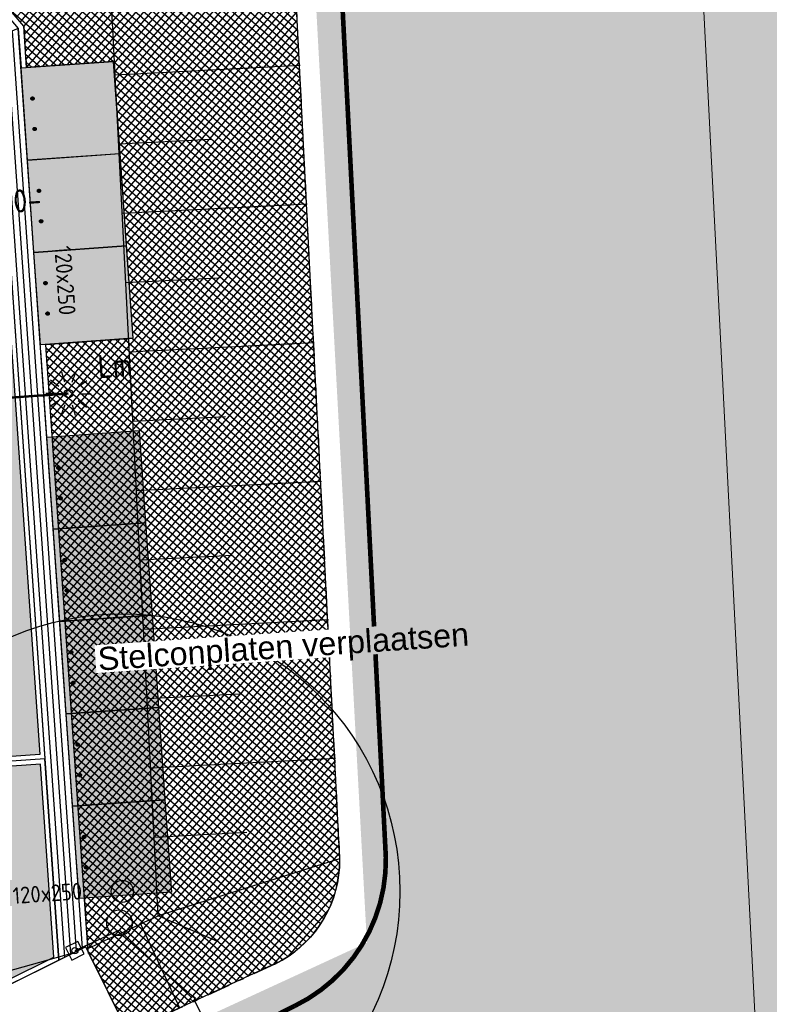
# Model space of a CAD drawing. Extents: x -410 to 7352, y -1401 to 655.
# Tile 76 of 185: x 254 to 270, y 36 to 57. Entities that reach past the tile are written whole.
import ezdxf

# ---------------------------------------------------------------- set-up
doc = ezdxf.new("R2010")
doc.units = 0
doc.header["$MEASUREMENT"] = 0
for name, pattern in [('ACAD_ISO12W100', [21, 12, -3, 0, -3, 0, -3]), ('DASHDOT', [1, 0.5, -0.25, 0, -0.25]), ('DASHDOTX2', [2, 1, -0.5, 0, -0.5]), ('DASHED', [0.75, 0.5, -0.25]), ('HIDDENX2', [0.75, 0.5, -0.25])]:
    doc.linetypes.add(name, pattern=pattern)
for name, color, linetype in [('ALG_omgeving', 8, 'Continuous'), ('ALG_projectgrens', 12, 'DASHDOTX2'), ('ALG_REV2022_projectgebied', 10, 'DASHDOT'), ('ALG_teksten aanpassing plein', 1, 'Continuous'), ('BP_beplanting', 80, 'Continuous'), ('BP_beplanting HA', 60, 'Continuous'), ('BP_bomen', 6, 'Continuous'), ('DT_podium vlonderdeck', 6, 'Continuous'), ('GW_talud', 8, 'Continuous'), ('GW_taludstreepjes', 8, 'Continuous'), ('MP_peilen nieuw', 2, 'Continuous'), ('TM_brug', 1, 'Continuous'), ('TM_hekwerken', 2, 'Continuous'), ('TM_rvs markering_brommers', 1, 'ACAD_ISO12W100'), ('TO_overbeschoeiing door derde', 2, 'DASHDOT'), ('V_bss_kf_210x105', 8, 'Continuous'), ('V_bss_kf_210x105 HA', 8, 'Continuous'), ('V_bt_2x2', 1, 'Continuous'), ('V_bt_2x2 HA', 253, 'Continuous'), ('V_molgoot', 1, 'Continuous'), ('V_opsl_ob 12x25', 1, 'HIDDENX2'), ('V_teksten', 4, 'Continuous'), ('VL_grondkabel', 10, 'ACAD_ISO12W100'), ('VL_lichtmast', 7, 'Continuous')]:
    doc.layers.add(name, color=color, linetype=linetype)
doc.layers.add('ALG_REV2022_projectgebied HA', color=7, linetype='Continuous', true_color=0xffffff)
doc.styles.add('arial', font='arial.ttf', dxfattribs={"height": 0.5})
doc.styles.add('JvdL_18 1_200M', font='isocp.shx', dxfattribs={"height": 0.36})
doc.styles.add('JvdL_25 1_200_M', font='isocp.shx', dxfattribs={"height": 0.5})
doc.styles.get("Standard").update_dxf_attribs({"font": 'isocp.shx', "bigfont": 'BIGFONT.SHX'})

# ---------------------------------------------------------------- blocks, each defined once
blk = doc.blocks.new('t1')
at = {"layer": 'GW_taludstreepjes'}
for points in [[(0, 2), (0, -2)], [(1.5, 0), (1.5, -2)]]:
    blk.add_lwpolyline(points, dxfattribs=at)
blk = doc.blocks.new('lichtmast')
at = {"layer": 'VL_lichtmast'}
for p, q in [((-60, 250), (-113, 474)), ((99, 238), (187, 450)), ((-196, 167), (-370, 317)), ((-290, 248), (-288, 247)), ((-89, 371), (-88, 369)), ((146, 353), (145, 350)), ((220, 134), (416, 254)), ((-257, 20), (-486, 39)), ((-381, 30), (-378, 30)), ((326, 199), (324, 198)), ((-220, -134), (-416, -254)), ((-326, -199), (-324, -198)), ((196, -167), (370, -317)), ((257, -20), (486, -39)), ((381, -30), (378, -30)), ((-99, -238), (-187, -450)), ((-146, -353), (-145, -350)), ((60, -250), (113, -474)), ((89, -371), (88, -369)), ((290, -248), (288, -247))]:
    blk.add_line(p, q, dxfattribs=at)
at = {"layer": 'VL_lichtmast', "color": 7}
blk.add_circle((0, 0), 90, dxfattribs=at)
blk = doc.blocks.new('boom-b-01')
at = {"layer": 'BP_bomen'}
for radius in [500, 20]:
    blk.add_circle((0, 0), radius, dxfattribs=at)

msp = doc.modelspace()

# ---------------------------------------------------------------- hatches: boundary and pattern name
at = {"layer": 'BP_beplanting HA'}
h = msp.add_hatch(dxfattribs=at)
h.set_pattern_fill('NET', color=256, angle=45)
h.set_pattern_definition([(48.9914, (253.00757, 71.7254), (-0.0943264, 0.08202153), []), (138.9914, (253.00757, 71.7254), (-0.08202153, -0.0943264), [])])
edge = h.paths.add_edge_path()
edge.add_line((255.655, 36.785), (254.737, 49.915))
edge.add_line((254.737, 49.915), (256.623, 50.047))
edge.add_line((256.623, 50.047), (256.197, 56.032))
edge.add_line((256.197, 56.032), (254.321, 55.901))
edge.add_line((254.321, 55.901), (254.259, 56.789))
edge.add_line((254.259, 56.789), (253.288, 57.929))
edge.add_line((253.288, 57.929), (257.084, 61.105))
edge.add_line((257.084, 61.105), (251.661, 67.582))
edge.add_line((251.661, 67.582), (247.869, 64.409))
edge.add_line((247.869, 64.409), (245.191, 67.601))
edge.add_line((245.191, 67.601), (255.966, 67.601))
edge.add_line((255.966, 67.601), (258.074, 67.601))
edge.add_line((258.074, 67.601), (258.07, 67.377))
edge.add_line((258.07, 67.377), (258.369, 67.393))
edge.add_line((258.369, 67.393), (258.354, 67.692))
edge.add_line((258.354, 67.692), (259.613, 67.711))
edge.add_line((259.613, 67.711), (261.087, 38.779))
edge.add_arc((258.583, 38.765), 2.503, -60.7508, 0.3097, ccw=False)
edge.add_line((259.807, 36.581), (256.513, 35.054))
edge.add_line((256.513, 35.054), (255.655, 36.785))
at = {"layer": 'TM_rvs markering_brommers'}
h = msp.add_hatch(color=8, dxfattribs=at)
edge = h.paths.add_edge_path()
edge.add_arc((254.449, 55.228), 0.035, 0, 360)
h = msp.add_hatch(color=8, dxfattribs=at)
edge = h.paths.add_edge_path()
edge.add_arc((254.495, 54.57), 0.035, 0, 360)
h = msp.add_hatch(color=8, dxfattribs=at)
edge = h.paths.add_edge_path()
edge.add_arc((254.589, 53.233), 0.035, 0, 360)
h = msp.add_hatch(color=8, dxfattribs=at)
edge = h.paths.add_edge_path()
edge.add_arc((254.635, 52.575), 0.035, 0, 360)
h = msp.add_hatch(color=8, dxfattribs=at)
edge = h.paths.add_edge_path()
edge.add_arc((254.729, 51.238), 0.035, 0, 360)
h = msp.add_hatch(color=8, dxfattribs=at)
edge = h.paths.add_edge_path()
edge.add_arc((254.775, 50.58), 0.035, 0, 360)
h = msp.add_hatch(color=8, dxfattribs=at)
edge = h.paths.add_edge_path()
edge.add_arc((255.007, 47.248), 0.035, 0, 360)
h = msp.add_hatch(color=8, dxfattribs=at)
edge = h.paths.add_edge_path()
edge.add_arc((255.053, 46.59), 0.035, 0, 360)
h = msp.add_hatch(color=8, dxfattribs=at)
edge = h.paths.add_edge_path()
edge.add_arc((255.146, 45.253), 0.035, 0, 360)
h = msp.add_hatch(color=8, dxfattribs=at)
edge = h.paths.add_edge_path()
edge.add_arc((255.192, 44.595), 0.035, 0, 360)
h = msp.add_hatch(color=8, dxfattribs=at)
edge = h.paths.add_edge_path()
edge.add_arc((255.285, 43.258), 0.035, 0, 360)
h = msp.add_hatch(color=8, dxfattribs=at)
edge = h.paths.add_edge_path()
edge.add_arc((255.331, 42.6), 0.035, 0, 360)
h = msp.add_hatch(color=8, dxfattribs=at)
edge = h.paths.add_edge_path()
edge.add_arc((255.425, 41.264), 0.035, 0, 360)
h = msp.add_hatch(color=8, dxfattribs=at)
edge = h.paths.add_edge_path()
edge.add_arc((255.471, 40.605), 0.035, 0, 360)
h = msp.add_hatch(color=8, dxfattribs=at)
edge = h.paths.add_edge_path()
edge.add_arc((255.564, 39.268), 0.035, 0, 360)
h = msp.add_hatch(color=8, dxfattribs=at)
edge = h.paths.add_edge_path()
edge.add_arc((255.61, 38.61), 0.035, 0, 360)
at = {"layer": 'V_bss_kf_210x105 HA'}
h = msp.add_hatch(dxfattribs=at)
h.set_pattern_fill('LINE', color=256, scale=1.05, angle=90)
h.set_pattern_definition([(93.9914, (253.65099, 56.24148), (-0.13093165, -0.0091359), [])])
h.paths.add_polyline_path([(253.631, 56.535), (255.021, 36.608), (255.53, 36.861), (254.142, 56.742)])
h = msp.add_hatch(dxfattribs=at)
h.set_pattern_fill('GEB-KF', color=256, angle=135)
h.set_pattern_definition([(138.9914, (254.61293, 40.94689), (-0.14813226, -0.0103361), [0.315, -0.105]), (228.9914, (254.68183, 41.02612), (-0.14813226, -0.0103361), [0.315, -0.105])])
h.paths.add_polyline_path([(254.606, 41.052), (249.865, 40.721), (248.789, 56.144), (253.529, 56.474)])
h = msp.add_hatch(dxfattribs=at)
h.set_pattern_fill('GEB-KF', color=256, angle=45, style=0)
h.set_pattern_definition([(48.9914, (173.66326, 30.4167), (-0.01033608, 0.14813226), [0.315, -0.105]), (138.9914, (173.74249, 30.3478), (-0.01033608, 0.14813226), [0.315, -0.105])])
edge = h.paths.add_edge_path()
edge.add_line((249.736, 34.103), (254.911, 36.671))
edge.add_line((254.911, 36.671), (254.62, 40.842))
edge.add_line((254.62, 40.842), (173.332, 35.17))
edge.add_line((173.332, 35.17), (173.663, 30.417))
edge.add_line((173.663, 30.417), (181.33, 30.952))
edge.add_line((181.33, 30.952), (181.297, 31.426))
edge.add_line((181.297, 31.426), (246.184, 35.953))
edge.add_line((246.184, 35.953), (246.99, 36.009))
edge.add_arc((247.171, 33.411), 2.605, 26.3628, 93.9914, ccw=False)
edge.add_line((249.506, 34.567), (249.736, 34.103))
at = {"layer": 'V_bt_2x2 HA'}
for points in [[(256.336, 54.036), (254.341, 53.897), (254.202, 55.892), (256.197, 56.032)], [(256.476, 52.041), (254.481, 51.902), (254.342, 53.897), (256.337, 54.037)], [(256.615, 50.046), (254.62, 49.907), (254.481, 51.902), (256.476, 52.041)], [(256.894, 46.056), (254.899, 45.917), (254.76, 47.912), (256.755, 48.051)], [(257.034, 44.061), (255.039, 43.922), (254.899, 45.917), (256.894, 46.056)], [(257.173, 42.067), (255.178, 41.927), (255.038, 43.922), (257.033, 44.062)], [(257.312, 40.072), (255.317, 39.932), (255.178, 41.927), (257.173, 42.067)], [(257.451, 38.076), (255.456, 37.937), (255.317, 39.932), (257.312, 40.071)]]:
    msp.add_hatch(color=256, dxfattribs=at).paths.add_polyline_path(points)

# ---------------------------------------------------------------- linework, layer by layer
at = {"layer": 'ALG_omgeving', "color": 250, "linetype": 'Continuous', "lineweight": 0}
msp.add_line((270.211, 32.488), (263.326, 167.612), dxfattribs=at)
msp.add_line((270.211, 32.488), (263.326, 167.612), dxfattribs=at)
at = {"layer": 'ALG_omgeving', "linetype": 'Continuous', "lineweight": 13}
msp.add_lwpolyline([(125.632, 107.79), (129.035, 90.476), (129.883, 86.162, 0.100433), (130.975, 83.237), (193.914, -0.312, 0.41173), (198.109, -0.809, -0.059266), (259.688, 36.519, 0.288958), (261.087, 38.794), (257.205, 114.976), (257.785, 125.146), (253.943, 152.486, 0.4139), (250.558, 155.04), (202.676, 148.542), (177.303, 144.744), (170.789, 143.829), (149.534, 134.874, 0.355469)], format="xyb", dxfattribs=at)
at = {"layer": 'ALG_omgeving', "color": 250, "linetype": 'Continuous', "lineweight": 0}
msp.add_arc((395.718, -257.519), 316, 104.03551, 113.40156, dxfattribs=at)
at = {"layer": 'ALG_projectgrens', "linetype": 'DASHED', "lineweight": 13, "ltscale": 1.2, "const_width": 0.1, "flags": 128}
msp.add_lwpolyline([(202.535, 149.532), (177.16, 145.734), (170.521, 144.801), (128.305, 127.016, 0.355469), (122.849, 116.763), (128.054, 90.284), (128.899, 85.986, 0.101185), (130.151, 82.67), (193.122, -0.924, 0.412758), (198.725, -1.597, -0.059278), (260.114, 35.614, 0.291893), (262.086, 38.827), (258.206, 114.973), (258.789, 125.187), (254.933, 152.625, 0.413756), (250.422, 156.03)], format="xyb", close=True, dxfattribs=at)
at = {"layer": 'BP_beplanting'}
msp.add_lwpolyline([(255.655, 36.785), (254.737, 49.915), (256.623, 50.047), (256.197, 56.032), (254.321, 55.901), (254.259, 56.789), (253.288, 57.929), (257.084, 61.105), (251.661, 67.582), (247.869, 64.409), (245.191, 67.601), (255.966, 67.601), (258.074, 67.601), (258.07, 67.377), (258.369, 67.393), (258.354, 67.692), (259.613, 67.711), (259.613, 67.711), (261.087, 38.779, -0.272915), (259.807, 36.581), (256.513, 35.054), (256.513, 35.054), (256.513, 35.054), (255.655, 36.785)], format="xyb", close=True, dxfattribs=at)
at = {"layer": 'DT_podium vlonderdeck'}
msp.add_circle((256.329, 37.412), 0.277, dxfattribs=at)
at = {"layer": 'GW_talud'}
msp.add_lwpolyline([(255.625, 36.846, -0.001387), (257.168, 37.564), (255.622, 67.721)], format="xyb", dxfattribs=at)
msp.add_lwpolyline([(255.625, 36.846, -0.001387), (257.168, 37.564), (255.622, 67.721)], format="xyb", dxfattribs=at)
at = {"layer": 'GW_taludstreepjes'}
for points in [[(260.999, 40.961), (257.004, 40.756)], [(259.079, 39.361), (257.081, 39.258)], [(261.087, 38.794), (257.168, 37.564)], [(258.43, 37.014), (257.168, 37.564)], [(256.785, 37.387), (257.626, 35.573)]]:
    msp.add_lwpolyline(points, dxfattribs=at)
at = {"layer": 'TM_brug'}
msp.add_lwpolyline([(249.688, 33.962), (253.685, 25.898), (259.598, 28.83), (255.601, 36.894)], close=True, dxfattribs=at)
msp.add_lwpolyline([(249.688, 33.962), (253.685, 25.898), (259.598, 28.83), (255.601, 36.894)], close=True, dxfattribs=at)
at = {"layer": 'TM_hekwerken'}
for points in [[(256.327, 37.256), (255.364, 36.809)], [(256.327, 37.256), (257.885, 35.796)], [(255.322, 36.758), (252.43, 35.95)], [(257.945, 35.743), (258.17, 35.297)]]:
    msp.add_lwpolyline(points, dxfattribs=at)
for points in [[(255.432, 37.01), (255.163, 36.876), (255.297, 36.608), (255.566, 36.741)], [(257.918, 35.713), (257.971, 35.773), (257.911, 35.826), (257.858, 35.766)]]:
    msp.add_lwpolyline(points, close=True, dxfattribs=at)
msp.add_circle((255.364, 36.809), 0.0665, dxfattribs=at)
at = {"layer": 'TM_rvs markering_brommers'}
msp.add_lwpolyline([(255.178, 41.927), (255.038, 43.922)], dxfattribs=at)
for centre in [(254.449, 55.228), (254.495, 54.57), (254.589, 53.233), (254.635, 52.575), (254.729, 51.238), (254.775, 50.58), (255.007, 47.248), (255.053, 46.59), (255.146, 45.253), (255.192, 44.595), (255.285, 43.258), (255.331, 42.6), (255.425, 41.264), (255.471, 40.605), (255.564, 39.268), (255.61, 38.61)]:
    msp.add_circle(centre, 0.035, dxfattribs=at)
at = {"layer": 'TO_overbeschoeiing door derde'}
msp.add_lwpolyline([(202.676, 148.542), (250.558, 155.04, -0.4139), (253.943, 152.486), (257.785, 125.146), (257.205, 114.976), (261.087, 38.794, -0.288958), (259.688, 36.519, 0.059266), (198.109, -0.809, -0.41173), (193.914, -0.312), (130.975, 83.237, -0.100433), (129.883, 86.162), (129.035, 90.476), (125.632, 107.79, -0.205481), (126.808, 111.114)], format="xyb", dxfattribs=at)
at = {"layer": 'V_bss_kf_210x105'}
for points in [[(254.718, 40.954), (249.768, 40.609), (248.677, 56.241), (253.589, 56.584), (253.631, 56.535)], [(254.606, 41.052), (249.865, 40.721), (248.789, 56.144), (253.529, 56.474)]]:
    msp.add_lwpolyline(points, close=True, dxfattribs=at)
msp.add_lwpolyline([(249.688, 33.962), (255.021, 36.608), (254.718, 40.954), (173.22, 35.268), (173.566, 30.305), (181.442, 30.854), (181.409, 31.328), (246.191, 35.848), (246.997, 35.905, -0.303959), (249.411, 34.521), (249.688, 33.962)], format="xyb", dxfattribs=at)
msp.add_lwpolyline([(249.736, 34.103), (254.911, 36.671), (254.62, 40.842), (173.332, 35.17), (173.663, 30.417), (181.33, 30.952), (181.297, 31.426), (246.184, 35.953), (246.99, 36.009, -0.303959), (249.506, 34.567)], format="xyb", close=True, dxfattribs=at)
at = {"layer": 'V_bt_2x2'}
for points in [[(256.336, 54.036), (254.341, 53.897), (254.202, 55.892), (256.197, 56.032)], [(256.476, 52.041), (254.481, 51.902), (254.342, 53.897), (256.337, 54.037)], [(256.615, 50.046), (254.62, 49.907), (254.481, 51.902), (256.476, 52.041)], [(256.894, 46.056), (254.899, 45.917), (254.76, 47.912), (256.755, 48.051)], [(257.034, 44.061), (255.039, 43.922), (254.899, 45.917), (256.894, 46.056)], [(257.173, 42.067), (255.178, 41.927), (255.038, 43.922), (257.033, 44.062)], [(257.312, 40.072), (255.317, 39.932), (255.178, 41.927), (257.173, 42.067)], [(257.451, 38.076), (255.456, 37.937), (255.317, 39.932), (257.312, 40.071)]]:
    msp.add_lwpolyline(points, close=True, dxfattribs=at)
at = {"layer": 'V_molgoot'}
msp.add_lwpolyline([(253.631, 56.535), (255.021, 36.608), (255.53, 36.861), (254.142, 56.742)], close=True, dxfattribs=at)
at = {"layer": 'V_opsl_ob 12x25', "color": 2, "linetype": 'Continuous'}
for points in [[(258.403, 67.721), (244.934, 67.721), (247.854, 64.24), (251.646, 67.413), (256.915, 61.12), (256.915, 61.12), (253.119, 57.944), (254.142, 56.742), (254.202, 55.892)], [(255.53, 36.861), (255.53, 36.861), (254.628, 49.778)]]:
    msp.add_lwpolyline(points, dxfattribs=at)
at = {"layer": 'V_opsl_ob 12x25'}
for points in [[(258.403, 67.601), (245.191, 67.601), (247.869, 64.409), (251.661, 67.582), (257.084, 61.105), (253.288, 57.929), (254.259, 56.789), (254.321, 55.901)], [(255.658, 36.749), (255.658, 36.749), (254.737, 49.915)]]:
    msp.add_lwpolyline(points, dxfattribs=at)
at = {"layer": 'VL_grondkabel', "ltscale": 0.1, "const_width": 0.05}
msp.add_lwpolyline([(255.227, 48.851), (253.279, 48.716)], dxfattribs=at)

# ---------------------------------------------------------------- block references
at = {"xscale": 0.01200000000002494, "yscale": 0.01200000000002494, "zscale": 0.01200000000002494, "rotation": 3.991402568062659}
msp.add_blockref('boom-b-01', (256.39, 38.091), dxfattribs=at)
at = {"layer": 'GW_taludstreepjes', "rotation": 272.9347664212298}
for p in [(258.234, 55.839), (258.387, 52.843), (258.541, 49.847), (258.695, 46.851), (258.848, 43.855)]:
    msp.add_blockref('t1', p, dxfattribs=at)
at = {"layer": 'VL_lichtmast', "xscale": 0.0009999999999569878, "yscale": 0.0009999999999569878, "zscale": 0.0009999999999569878, "rotation": 3.986025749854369}
msp.add_blockref('lichtmast', (255.227, 48.851), dxfattribs=at)

# ---------------------------------------------------------------- texts
at = {"layer": 'MP_peilen nieuw', "style": 'JvdL_25 1_200_M'}
msp.add_text('0.10-', height=0.5, rotation=3.9914, dxfattribs=at).set_placement((253.384, 52.708))
at = {"layer": 'V_teksten', "color": 6, "style": 'JvdL_18 1_200M'}
for rotation, p in [(273.9914, (254.921, 52.033)), (3.9914, (254.034, 37.817))]:
    msp.add_text('120x250', height=0.36, rotation=rotation, dxfattribs=at).set_placement(p)
at = {"layer": 'VL_lichtmast'}
msp.add_text('Lm', height=0.5, rotation=3.9914, dxfattribs=at).set_placement((255.874, 49.181))

# ---------------------------------------------------------------- next in the draw order: texts
at = {"layer": 'ALG_teksten aanpassing plein', "color": 2, "insert": (255.844, 43.363), "char_height": 0.5, "width": 8.09362, "attachment_point": 1, "rotation": 3.8561, "style": 'arial', "bg_fill": 3, "box_fill_scale": 1.1, "bg_fill_color": 256, "bg_fill_transparency": 0}
msp.add_mtext('Stelconplaten verplaatsen', dxfattribs=at)

# ---------------------------------------------------------------- next in the draw order: hatches: boundary and pattern name
at = {"layer": 'ALG_REV2022_projectgebied HA', "transparency": 33554610}
h = msp.add_hatch(color=256, dxfattribs=at)
h.dxf.hatch_style = 1
h.paths.add_polyline_path([(74.155, 162.238), (334.409, 180.398), (349.057, -29.528), (88.802, -47.688)])
h.paths.add_polyline_path([(234.252, 68.283), (242.01, 27.797), (261.78, 36.92), (260.019, 69.41), (233.856, 69.837)], flags=16)
h.paths.add_polyline_path([(228.126, 117.889), (223.307, 86.622), (226.725, 74.52), (255.929, 76.846), (252.357, 119.911)], flags=16)
h.paths.add_polyline_path([(146.522, 128.991), (156.498, 129.687), (183.768, 118.656), (194.377, 96.043), (190.268, 67.245), (146.205, 67.558), (136.658, 100.144)], flags=16)

# ---------------------------------------------------------------- next in the draw order: linework, layer by layer
at = {"layer": 'ALG_REV2022_projectgebied', "ltscale": 2, "const_width": 0.2}
msp.add_lwpolyline([(234.252, 68.283), (242.01, 27.797), (261.78, 36.92), (260.019, 69.41), (233.856, 69.837)], close=True, dxfattribs=at)

doc.saveas('drawing.dxf')
